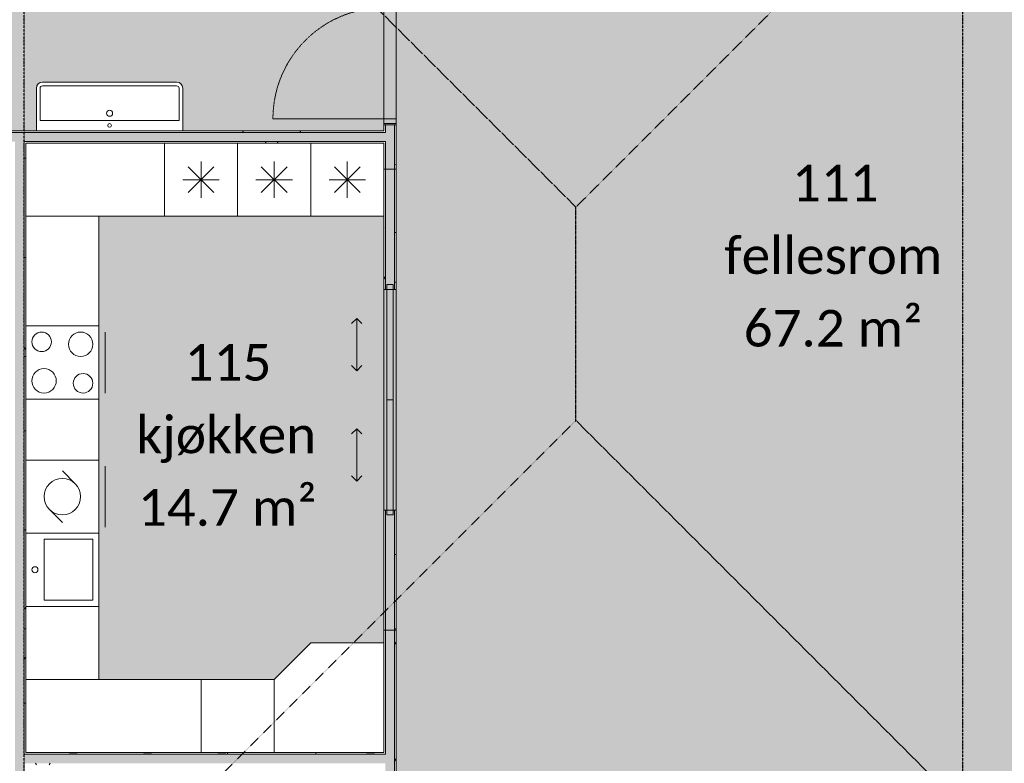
# Model space of a CAD drawing. Header units: millimetres. Extents: x -66110 to 16285, y -16697 to 38719.
# Tile 36 of 55: x -21538 to -13461, y 12512 to 18613. Entities that reach past the tile are written whole.
import ezdxf

# ---------------------------------------------------------------- set-up
doc = ezdxf.new("R2010")
doc.units = ezdxf.units.MM
for name, pattern in [('Dash 1mm', [2, 1, -1]), ('Grid Line', [5, 2, -1, 1, -1]), ('Overhead', [3.96875, 2.38125, -1.5875])]:
    doc.linetypes.add(name, pattern=pattern)
for name, color, linetype, lineweight in [('Doors', 7, 'Dash 1mm', 9), ('IfcAnnotation', 7, 'Continuous', 9), ('IfcDoor', 7, 'Continuous', 9), ('IfcGrid', 7, 'Continuous', 9), ('IfcWall', 7, 'Continuous', 9), ('Not Exported', 7, 'Continuous', 9)]:
    doc.layers.add(name, color=color, linetype=linetype, lineweight=lineweight)
doc.layers.add('IfcFlowTerminal', color=9, linetype='Continuous', lineweight=9, true_color=0x808080)
doc.layers.add('IfcFurniture', color=9, linetype='Continuous', lineweight=9, true_color=0x808080)
doc.styles.add('Calibri', font='calibri.ttf', dxfattribs={"height": 300})
pattern_1 = [(0, (0, 0), (812.8, 203.2), [67.056, -542.544, 67.056, -542.544, -3251.2]), (0, (0, 0), (812.8, 203.2), [-1219.2, 67.056, -1152.144, 67.056, -542.544, -1422.4]), (0, (0, 0), (812.8, 203.2), [-3048, 67.056, -339.344, 67.056, -948.944]), (120, (304.8, 101.6), (-582.3764, 602.3054), [67.056, -542.544, 67.056, -542.544, -3251.2]), (120, (304.8, 101.6), (-582.3764, 602.3054), [-1219.2, 67.056, -1152.144, 67.056, -542.544, -1422.4]), (120, (304.8, 101.6), (-582.3764, 602.3054), [-3048, 67.056, -339.344, 67.056, -948.944]), (240, (406.4, 508), (-230.4236, -805.5054), [67.056, -542.544, 67.056, -542.544, -3251.2]), (240, (406.4, 508), (-230.4236, -805.5054), [-1219.2, 67.056, -1152.144, 67.056, -542.544, -1422.4]), (240, (406.4, 508), (-230.4236, -805.5054), [-3048, 67.056, -339.344, 67.056, -948.944])]

# ---------------------------------------------------------------- blocks, each defined once
blk = doc.blocks.new('Dør Enkel - D10x21-1550208-plan 01 ny 200')
at = {"layer": 'Doors', "linetype": 'Continuous'}
for p, q in [((-455, 50), (-495, 50)), ((-495, 50), (-495, -50)), ((-455, -50), (-455, 50)), ((455, -50), (455, 50)), ((495, 50), (455, 50)), ((495, -50), (495, 50)), ((-495, -50), (-455, -50)), ((455, -50), (455, -960)), ((455, -50), (495, -50))]:
    blk.add_line(p, q, dxfattribs=at)
at = {"layer": 'Doors'}
blk.add_arc((455, -50), 910, 180, 270, dxfattribs=at)
at = {"layer": 'IfcDoor'}
for p, q in [((-455, 50), (455, 50)), ((-455, -50), (455, -50))]:
    blk.add_line(p, q, dxfattribs=at)
blk = doc.blocks.new('Dør-Skyv_dobbel_innfelt - 18x21M-1582405-plan 01 ny 200')
at = {"layer": 'Doors', "linetype": 'Continuous'}
for p, q in [((-667.5, 273), (-625.1, 315.4)), ((-667.5, 273), (-625.1, 230.5)), ((-667.5, 273), (-237.5, 273)), ((-237.5, 273), (-279.9, 315.4)), ((-237.5, 273), (-279.9, 230.5)), ((237.5, 273), (279.9, 315.4)), ((237.5, 273), (279.9, 230.5)), ((667.5, 273), (237.5, 273)), ((667.5, 273), (625.1, 315.4)), ((667.5, 273), (625.1, 230.5)), ((0, 25), (-945, 25)), ((-945, 25), (-945, -25)), ((0, -25), (0, 25)), ((945, 25), (0, 25)), ((945, -10), (945, 25)), ((945, -10), (945, 25)), ((945, -25), (945, 25)), ((-945, -25), (0, -25)), ((0, -25), (945, -25))]:
    blk.add_line(p, q, dxfattribs=at)
at = {"layer": 'Doors', "linetype": 'Continuous', "lineweight": 18}
for p, q in [((-945, 50), (-1890, 50)), ((-1890, 50), (-1890, -50)), ((945, 50), (1890, 50)), ((1890, 50), (1890, -50)), ((-1890, -50), (-945, -50)), ((1890, -50), (945, -50))]:
    blk.add_line(p, q, dxfattribs=at)
blk = doc.blocks.new('_furniture_boks instance - _furniture_boks instance-1749315-plan 01 ny 200')
at = {"layer": 'IfcFurniture'}
for p, q in [((-1900, 300), (-1900, -300)), ((1900, -300), (1900, 300)), ((-1900, -300), (1900, -300))]:
    blk.add_line(p, q, dxfattribs=at)
blk = doc.blocks.new('_furniture_boks instance - _furniture_boks instance-1749316-plan 01 ny 200')
at = {"layer": 'IfcFurniture'}
blk.add_line((-568.75, -300), (568.75, -300), dxfattribs=at)
blk = doc.blocks.new('_furniture_boks instance - _furniture_boks instance-1749317-plan 01 ny 200')
at = {"layer": 'IfcFurniture'}
for p, q in [((300, 300), (-300, 300)), ((-300, 300), (-300, -300)), ((300, -300), (300, 300)), ((-300, -300), (300, -300))]:
    blk.add_line(p, q, dxfattribs=at)
blk = doc.blocks.new('_furniture_boks instance - _furniture_boks instance-1749318-plan 01 ny 200')
at = {"layer": 'IfcFurniture'}
blk.add_line((718.75, 300), (-718.75, 300), dxfattribs=at)
blk = doc.blocks.new('_furniture_boks instance - _furniture_boks instance-1749319-plan 01 ny 200')
at = {"layer": 'IfcFurniture'}
for p, q in [((300, 300), (-300, 300)), ((-300, 300), (-300, -300)), ((300, -300), (300, 300)), ((-300, -300), (300, -300))]:
    blk.add_line(p, q, dxfattribs=at)
blk = doc.blocks.new('Furniture 1 - Furniture 1-1596930-plan 01 ny 200')
at = {"layer": 'IfcFurniture'}
for p, q in [((13200, 19450), (12600, 19450)), ((12600, 19450), (12600, 18550)), ((13500, 19150), (13200, 19450)), ((13500, 18550), (13500, 19150)), ((12600, 18550), (13500, 18550))]:
    blk.add_line(p, q, dxfattribs=at)
blk = doc.blocks.new('Servant - renne 1200 speil-V1-plan 01 ny 200')
at = {"layer": 'IfcFlowTerminal'}
for p, q in [((-600, -20), (-600, -370)), ((600, -370), (600, -20)), ((-570, -370), (-570, -105)), ((-570, -105), (570, -105)), ((570, -105), (570, -370)), ((550, -390), (-550, -390)), ((-550, -420), (550, -420))]:
    blk.add_line(p, q, dxfattribs=at)
for centre, radius in [((0, -65), 15), ((0, -165.2), 25)]:
    blk.add_circle(centre, radius, dxfattribs=at)
for centre, radius, start, end in [((-550, -370), 50, 180, 270), ((-550, -370), 20, 180, 270), ((550, -370), 50, 270, 360), ((550, -370), 20, 270, 360)]:
    blk.add_arc(centre, radius, start, end, dxfattribs=at)
blk = doc.blocks.new('fast_innredning_komfyr - fast_innredning_komfyr-1326404-plan 01 ny 200')
at = {"layer": 'IfcAnnotation', "color": 8, "true_color": 0x808080}
for p, q in [((-300, 300), (300, 300)), ((-300, -300), (-300, 300)), ((300, 300), (300, -300)), ((300, -300), (-300, -300)), ((-250, -350), (250, -350))]:
    blk.add_line(p, q, dxfattribs=at)
for centre, radius in [((-150, 150), 100), ((170, 170), 80), ((150, -150), 100), ((-170, -170), 80)]:
    blk.add_circle(centre, radius, dxfattribs=at)
blk = doc.blocks.new('fast_innredning_oppvask - fast_innredning_oppvask-1326411-plan 01 ny 200')
at = {"layer": 'IfcAnnotation', "color": 8, "true_color": 0x808080}
for p, q in [((-300, 300), (300, 300)), ((-300, -300), (-300, 300)), ((300, 300), (300, -300)), ((-106.1, 106.1), (-212.1, 0)), ((106.1, -106.1), (212.1, 0)), ((300, -300), (-300, -300)), ((-250, -350), (250, -350))]:
    blk.add_line(p, q, dxfattribs=at)
blk.add_circle((0, 0), 150, dxfattribs=at)
blk = doc.blocks.new('fast_innredning_kjøl_frys - fast_innredning_kjøl_frys-1326406-plan 01 ny 200')
at = {"layer": 'IfcAnnotation', "color": 8, "true_color": 0x808080}
for p, q in [((-300, 300), (300, 300)), ((-300, -300), (-300, 300)), ((300, 300), (300, -300)), ((-106.1, -106.1), (106.1, 106.1)), ((106.1, -106.1), (-106.1, 106.1)), ((0, -150), (0, 150)), ((-150, 0), (150, 0)), ((300, -300), (-300, -300))]:
    blk.add_line(p, q, dxfattribs=at)
blk = doc.blocks.new('fast_innredning_vask - fast_innredning_vask-1326395-plan 01 ny 200')
at = {"layer": 'IfcAnnotation', "color": 8, "true_color": 0x808080}
for p, q in [((-300, 300), (300, 300)), ((-300, -300), (-300, 300)), ((300, 300), (300, -300)), ((-250, -250), (-250, 150)), ((-250, 150), (250, 150)), ((250, 150), (250, -250)), ((300, -300), (-300, -300)), ((250, -250), (-250, -250))]:
    blk.add_line(p, q, dxfattribs=at)
blk.add_circle((0, 225), 25, dxfattribs=at)

msp = doc.modelspace()

# ---------------------------------------------------------------- hatches: boundary and pattern name
at = {"layer": 'IfcWall', "true_color": 0x787878}
h = msp.add_hatch(dxfattribs=at)
h.set_pattern_fill('FP_1', color=8, style=0, pattern_type=2)
h.set_pattern_definition(pattern_1)
h.paths.add_polyline_path([(-18550, 10812.5), (-18537.5, 10812.5), (-18537.5, 11440), (-18550, 11440), (-18550, 11271.6)])
h.paths.add_polyline_path([(-18537.5, 12450), (-18537.5, 12512.5), (-18550, 12512.5), (-18550, 12450)])
h.paths.add_polyline_path([(-18550, 12587.5), (-18537.5, 12587.5), (-18537.5, 14590), (-18550, 14590), (-18550, 12600)])
h.paths.add_polyline_path([(-18550, 16400), (-18537.5, 16400), (-18537.5, 17612.5), (-18550, 17612.5), (-18550, 17000)])
h.paths.add_polyline_path([(-18550, 17687.5), (-18537.5, 17687.5), (-18537.5, 17750), (-18550, 17750), (-18550, 17700)])
h.paths.add_polyline_path([(-18550, 18760), (-18537.5, 18760), (-18537.5, 20698), (-18550, 20698), (-18550, 20685.5)])
h.paths.add_polyline_path([(-18537.5, 20773), (-18537.5, 20850), (-18550, 20850), (-18550, 20773)])
at = {"layer": 'IfcWall', "true_color": 0xffffcd}
h = msp.add_hatch(color=7, dxfattribs=at)
h.paths.add_polyline_path([(-18462.5, 10800), (-18462.5, 11440), (-18537.5, 11440), (-18537.5, 10800)])
h.paths.add_polyline_path([(-18537.5, 12450), (-18462.5, 12450), (-18462.5, 14590), (-18537.5, 14590), (-18537.5, 12500)])
h.paths.add_polyline_path([(-18462.5, 16400), (-18462.5, 17750), (-18537.5, 17750), (-18537.5, 16400)])
h.paths.add_polyline_path([(-18462.5, 18760), (-18462.5, 20850), (-18537.5, 20850), (-18537.5, 18760)])
at = {"layer": 'IfcWall', "true_color": 0x787878}
h = msp.add_hatch(dxfattribs=at)
h.set_pattern_fill('FP_1', color=8, style=0, pattern_type=2)
h.set_pattern_definition(pattern_1)
h.paths.add_polyline_path([(-18450, 10725), (-18450, 11440), (-18462.5, 11440), (-18462.5, 10725)])
h.paths.add_polyline_path([(-18450, 12450), (-18450, 14590), (-18462.5, 14590), (-18462.5, 12450)])
h.paths.add_polyline_path([(-18462.5, 16400), (-18450, 16400), (-18450, 17750), (-18462.5, 17750)])
h.paths.add_polyline_path([(-18450, 18760), (-18450, 20850), (-18462.5, 20850), (-18462.5, 18760)])
h = msp.add_hatch(dxfattribs=at)
h.set_pattern_fill('FP_1', color=8, style=0, pattern_type=2)
h.set_pattern_definition(pattern_1)
h.paths.add_polyline_path([(-24100, 17687.5), (-23197.5, 17687.5), (-23197.5, 17700), (-24187.5, 17700), (-24187.5, 17687.5), (-24112.5, 17687.5)])
h.paths.add_polyline_path([(-21050.3, 17687.5), (-18550, 17687.5), (-18550, 17700), (-22252.5, 17700), (-22252.5, 17687.5), (-21694.1, 17687.5)])
at = {"layer": 'IfcWall', "true_color": 0xffffcd}
h = msp.add_hatch(color=7, dxfattribs=at)
h.paths.add_polyline_path([(-24112.5, 17612.5), (-23197.5, 17612.5), (-23197.5, 17687.5), (-24112.5, 17687.5)])
h.paths.add_polyline_path([(-18537.5, 17612.5), (-18537.5, 17687.5), (-22252.5, 17687.5), (-22252.5, 17612.5), (-18550, 17612.5)])
at = {"layer": 'IfcWall', "true_color": 0x787878}
h = msp.add_hatch(dxfattribs=at)
h.set_pattern_fill('FP_1', color=8, style=0, pattern_type=2)
h.set_pattern_definition(pattern_1)
h.paths.add_polyline_path([(-21587.5, 17600), (-21575, 17600), (-21575, 17612.5), (-22252.5, 17612.5), (-22252.5, 17600), (-21694.1, 17600)])
h.paths.add_polyline_path([(-24100, 17600), (-23197.5, 17600), (-23197.5, 17612.5), (-24100, 17612.5)])
h.paths.add_polyline_path([(-21050.3, 17600), (-18550, 17600), (-18550, 17612.5), (-21500, 17612.5), (-21500, 17600), (-21487.5, 17600)])
at = {"layer": 'IfcWall', "true_color": 0xffffcd}
for points in [[(-21575, 10800), (-21500, 10800), (-21500, 17612.5), (-21575, 17612.5), (-21575, 10812.5)], [(-18537.5, 12512.5), (-18537.5, 12587.5), (-21500, 12587.5), (-21500, 12512.5), (-18550, 12512.5)]]:
    msp.add_hatch(color=7, dxfattribs=at).paths.add_polyline_path(points)
at = {"layer": 'IfcWall', "true_color": 0x787878}
h = msp.add_hatch(dxfattribs=at)
h.set_pattern_fill('FP_1', color=8, style=0, pattern_type=2)
h.set_pattern_definition(pattern_1)
h.paths.add_polyline_path([(-21487.5, 10812.5), (-21487.5, 11300), (-21500, 11300), (-21500, 10812.5)])
h.paths.add_polyline_path([(-21487.5, 12500), (-21487.5, 12512.5), (-21500, 12512.5), (-21500, 12500)])
h.paths.add_polyline_path([(-21487.5, 12587.5), (-21487.5, 17600), (-21500, 17600), (-21500, 12587.5)])
h = msp.add_hatch(dxfattribs=at)
h.set_pattern_fill('FP_1', color=8, style=0, pattern_type=2)
h.set_pattern_definition(pattern_1)
h.paths.add_polyline_path([(-21487.5, 12587.5), (-18550, 12587.5), (-18550, 12600), (-21487.5, 12600)])
h = msp.add_hatch(dxfattribs=at)
h.set_pattern_fill('FP_1', color=8, style=0, pattern_type=2)
h.set_pattern_definition(pattern_1)
h.paths.add_polyline_path([(-18550, 12500), (-18550, 12512.5), (-21487.5, 12512.5), (-21487.5, 12500), (-19762.9, 12500)])
at = {"layer": 'Not Exported', "true_color": 0xedfae6}
msp.add_hatch(color=7, dxfattribs=at).paths.add_polyline_path([(-18347, 10712.5), (-15312.5, 10712.5), (-15312.5, 12312.5), (-12462.5, 12312.5), (-12462.5, 16420), (-12354.3, 16420), (-12354.3, 18230), (-12462.5, 18230), (-12462.5, 18612.5), (-12375, 18612.5), (-12375, 21587.6), (-13950, 21587.6), (-13950, 22800), (-13900, 22800), (-13900, 23810), (-13950, 23810), (-13950.7, 24700), (-14000, 24700), (-14000, 24775), (-15010, 24775), (-15010, 24700), (-15600, 24700), (-15600, 23500), (-15650, 23500), (-15650, 22490), (-15600, 22490), (-15600, 22125), (-18450, 22125), (-18450, 21695.8), (-18500, 21695.8), (-18500, 20850), (-18450, 20850), (-18450, 18760), (-18500, 18760), (-18500, 17750), (-18450, 17750), (-18450, 16400), (-18500, 16400), (-18500, 14590), (-18450, 14590), (-18450, 12450), (-18500, 12450), (-18500, 11440), (-18450, 11440), (-18450, 10712.5)])
at = {"layer": 'Not Exported', "true_color": 0xdee9dc}
h = msp.add_hatch(color=254, dxfattribs=at)
h.paths.add_polyline_path([(-27437.5, 16550), (-24200, 16550), (-24200, 17700), (-23197.5, 17700), (-23197.5, 17650), (-22304.5, 17650), (-22304.5, 17675), (-22329.5, 17675), (-22329.5, 17695), (-22304.5, 17695), (-22304.5, 17700), (-22262.5, 17700), (-22262.5, 17650), (-22252.5, 17650), (-22252.5, 17700), (-21400, 17700), (-21398.3, 18062.9), (-21393.3, 18075), (-21385.4, 18085.4), (-21367.3, 18096.5), (-21355.2, 18099.3), (-21350, 18100), (-20235.9, 18097.8), (-20225, 18093.3), (-20214.6, 18085.4), (-20204.6, 18070), (-20200.7, 18055.2), (-20200, 18050), (-20200, 17700), (-18550, 17700), (-18550, 17750), (-18500, 17750), (-18500, 18760), (-18550, 18760), (-18550, 20685.5), (-22245, 20685.5), (-22245, 20735.5), (-23255, 20735.5), (-23255, 20685.5), (-27437.5, 20685.5), (-27437.5, 19540), (-27545.8, 19540), (-27545.8, 18530), (-27437.5, 18530), (-27437.5, 16570)])
h.paths.add_polyline_path([(-25950.7, 16750.9), (-25996, 16756.9), (-26038.2, 16774.3), (-26074.4, 16802.2), (-26102.3, 16838.4), (-26119.7, 16880.6), (-26125.7, 16925.9), (-26119.7, 16971.2), (-26107.8, 17000), (-26273.6, 17000), (-26261.7, 16971.2), (-26255.7, 16925.9), (-26261.7, 16880.6), (-26279.1, 16838.4), (-26307, 16802.2), (-26343.2, 16774.3), (-26385.4, 16756.9), (-26430.7, 16750.9), (-26476, 16756.9), (-26518.2, 16774.3), (-26554.4, 16802.2), (-26582.3, 16838.4), (-26599.7, 16880.6), (-26605.7, 16925.9), (-26599.7, 16971.2), (-26587.8, 17000), (-26800, 17000), (-26800, 17212.2), (-26828.8, 17200.3), (-26874.1, 17194.3), (-26919.4, 17200.3), (-26961.6, 17217.7), (-26997.8, 17245.6), (-27025.7, 17281.8), (-27043.1, 17324), (-27049.1, 17369.3), (-27043.1, 17414.6), (-27025.7, 17456.8), (-26997.8, 17493), (-26961.6, 17520.9), (-26919.4, 17538.3), (-26874.1, 17544.3), (-26828.8, 17538.3), (-26800, 17526.4), (-26800, 17692.2), (-26828.8, 17680.3), (-26874.1, 17674.3), (-26919.4, 17680.3), (-26961.6, 17697.7), (-26997.8, 17725.6), (-27025.7, 17761.8), (-27043.1, 17804), (-27049.1, 17849.3), (-27043.1, 17894.6), (-27025.7, 17936.8), (-26997.8, 17973), (-26961.6, 18000.9), (-26919.4, 18018.3), (-26874.1, 18024.3), (-26828.8, 18018.3), (-26800, 18006.4), (-26800, 18200), (-26566.4, 18200), (-26578.3, 18228.8), (-26584.3, 18274.1), (-26578.3, 18319.4), (-26559.3, 18363.6), (-26533, 18397.8), (-26496.8, 18425.7), (-26454.6, 18443.1), (-26409.3, 18449.1), (-26364, 18443.1), (-26321.8, 18425.7), (-26285.6, 18397.8), (-26257.7, 18361.6), (-26240.3, 18319.4), (-26235.2, 18267.5), (-26240.3, 18228.8), (-26252.2, 18200), (-26086.4, 18200), (-26098.3, 18228.8), (-26104.3, 18274.1), (-26098.3, 18319.4), (-26080.9, 18361.6), (-26053, 18397.8), (-26016.8, 18425.7), (-25974.6, 18443.1), (-25929.3, 18449.1), (-25884, 18443.1), (-25841.8, 18425.7), (-25805.6, 18397.8), (-25777.7, 18361.6), (-25760.3, 18319.4), (-25754.3, 18274.1), (-25760.3, 18228.8), (-25772.2, 18200), (-25600, 18200), (-25600, 17987.8), (-25571.2, 17999.7), (-25525.9, 18005.7), (-25480.6, 17999.7), (-25438.4, 17982.3), (-25402.2, 17954.4), (-25374.3, 17918.2), (-25356.9, 17876), (-25350.9, 17830.7), (-25356.9, 17785.4), (-25374.3, 17743.2), (-25402.2, 17707), (-25438.4, 17679.1), (-25480.6, 17661.7), (-25525.9, 17655.7), (-25571.2, 17661.7), (-25600, 17673.6), (-25600, 17507.8), (-25571.2, 17519.7), (-25525.9, 17525.7), (-25480.6, 17519.7), (-25438.4, 17502.3), (-25402.2, 17474.4), (-25374.3, 17438.2), (-25356.9, 17396), (-25350.9, 17350.7), (-25356.9, 17305.4), (-25374.3, 17263.2), (-25402.2, 17227), (-25438.4, 17199.1), (-25480.6, 17181.7), (-25525.9, 17175.7), (-25571.2, 17181.7), (-25600, 17193.6), (-25600, 17000), (-25793.6, 17000), (-25781.7, 16971.2), (-25775.7, 16925.9), (-25781.7, 16880.6), (-25799.1, 16838.4), (-25827, 16802.2), (-25863.2, 16774.3), (-25905.4, 16756.9)])
h.paths.add_polyline_path([(-23187.5, 17675), (-23187.5, 17700), (-23145.5, 17700), (-23145.5, 17695), (-23120.5, 17695), (-23120.5, 17675), (-23145.5, 17675)])
h.paths.add_polyline_path([(-20230.7, 18055.2), (-20237.1, 18065.1), (-20235.9, 18061.9), (-20232.7, 18057.8)])
h.paths.add_polyline_path([(-25950.7, 18750.9), (-25996, 18756.9), (-26038.2, 18774.3), (-26074.4, 18802.2), (-26102.3, 18838.4), (-26119.7, 18880.6), (-26125.7, 18925.9), (-26119.7, 18971.2), (-26107.8, 19000), (-26273.6, 19000), (-26261.7, 18971.2), (-26255.7, 18925.9), (-26261.7, 18880.6), (-26279.1, 18838.4), (-26307, 18802.2), (-26343.2, 18774.3), (-26385.4, 18756.9), (-26430.7, 18750.9), (-26476, 18756.9), (-26518.2, 18774.3), (-26554.4, 18802.2), (-26582.3, 18838.4), (-26599.7, 18880.6), (-26605.7, 18925.9), (-26599.7, 18971.2), (-26587.8, 19000), (-26800, 19000), (-26800, 19212.2), (-26828.8, 19200.3), (-26874.1, 19194.3), (-26919.4, 19200.3), (-26961.6, 19217.7), (-26997.8, 19245.6), (-27025.7, 19281.8), (-27043.1, 19324), (-27049.1, 19369.3), (-27043.1, 19414.6), (-27025.7, 19456.8), (-26997.8, 19493), (-26961.6, 19520.9), (-26919.4, 19538.3), (-26874.1, 19544.3), (-26828.8, 19538.3), (-26800, 19526.4), (-26800, 19692.2), (-26828.8, 19680.3), (-26874.1, 19674.3), (-26919.4, 19680.3), (-26961.6, 19697.7), (-26997.8, 19725.6), (-27025.7, 19761.8), (-27043.1, 19804), (-27049.1, 19849.3), (-27043.1, 19894.6), (-27025.7, 19936.8), (-26997.8, 19973), (-26961.6, 20000.9), (-26919.4, 20018.3), (-26874.1, 20024.3), (-26828.8, 20018.3), (-26800, 20006.4), (-26800, 20200), (-26566.4, 20200), (-26578.3, 20228.8), (-26584.3, 20274.1), (-26578.3, 20319.4), (-26560.9, 20361.6), (-26533, 20397.8), (-26496.8, 20425.7), (-26454.6, 20443.1), (-26409.3, 20449.1), (-26364, 20443.1), (-26321.8, 20425.7), (-26285.6, 20397.8), (-26257.7, 20361.6), (-26240.3, 20319.4), (-26234.3, 20274.1), (-26240.3, 20228.8), (-26252.2, 20200), (-26086.4, 20200), (-26098.3, 20228.8), (-26104.3, 20274.1), (-26098.3, 20319.4), (-26080.9, 20361.6), (-26053, 20397.8), (-26016.8, 20425.7), (-25974.6, 20443.1), (-25929.3, 20449.1), (-25884, 20443.1), (-25841.8, 20425.7), (-25805.6, 20397.8), (-25777.7, 20361.6), (-25760.3, 20319.4), (-25754.3, 20274.1), (-25760.3, 20228.8), (-25772.2, 20200), (-25600, 20200), (-25600, 19987.8), (-25571.2, 19999.7), (-25525.9, 20005.7), (-25480.6, 19999.7), (-25438.4, 19982.3), (-25402.2, 19954.4), (-25374.3, 19918.2), (-25356.9, 19876), (-25350.9, 19830.7), (-25356.9, 19785.4), (-25374.3, 19743.2), (-25402.2, 19707), (-25438.4, 19679.1), (-25480.6, 19661.7), (-25525.9, 19655.7), (-25571.2, 19661.7), (-25600, 19673.6), (-25600, 19507.8), (-25571.2, 19519.7), (-25525.9, 19525.7), (-25480.6, 19519.7), (-25438.4, 19502.3), (-25402.2, 19474.4), (-25374.3, 19438.2), (-25356.9, 19396), (-25350.9, 19350.7), (-25356.9, 19305.4), (-25374.3, 19263.2), (-25402.2, 19227), (-25438.4, 19199.1), (-25480.6, 19181.7), (-25525.9, 19175.7), (-25571.2, 19181.7), (-25600, 19193.6), (-25600, 19000), (-25793.6, 19000), (-25781.7, 18971.2), (-25775.7, 18925.9), (-25781.7, 18880.6), (-25799.1, 18838.4), (-25827, 18802.2), (-25863.2, 18774.3), (-25905.4, 18756.9)])
at = {"layer": 'Not Exported', "true_color": 0xe6f3fa}
msp.add_hatch(color=7, dxfattribs=at).paths.add_polyline_path([(-20887.5, 13200), (-19450, 13200), (-19150, 13500), (-18550, 13500), (-18550, 14590), (-18500, 14590), (-18500, 16400), (-18550, 16400), (-18550, 17000), (-20887.5, 17000), (-20887.5, 14515)])

# ---------------------------------------------------------------- linework, layer by layer
at = {"layer": 'IfcAnnotation', "linetype": 'Overhead', "lineweight": 25}
for p, q in [((-16975, 17074.9), (-22100, 22200)), ((-11850, 22200), (-16975, 17074.9)), ((-16975, 15325.1), (-16975, 17074.9)), ((-22100, 10200), (-16975, 15325.1)), ((-11850, 10200), (-16975, 15325.1))]:
    msp.add_line(p, q, dxfattribs=at)
at = {"layer": 'IfcGrid', "color": 9, "linetype": 'Grid Line', "lineweight": 25, "true_color": 0xc0c0c0}
for p, q in [((-21500, -6068.3), (-21500, 34991.8)), ((-13800, -6068.3), (-13800, 34991.8))]:
    msp.add_line(p, q, dxfattribs=at)
at = {"layer": 'IfcWall', "lineweight": 18}
for p, q in [((-18550, 17700), (-22252.5, 17700)), ((-18450, 17750), (-18550, 17750)), ((-18550, 17750), (-18550, 17700)), ((-18450, 16400), (-18450, 17750)), ((-21487.5, 17600), (-20350, 17600)), ((-21487.5, 12600), (-21487.5, 17600)), ((-18550, 17000), (-18550, 16400)), ((-18550, 16400), (-18450, 16400)), ((-18450, 14590), (-18550, 14590)), ((-18550, 14590), (-18550, 13500)), ((-18450, 12450), (-18450, 14590)), ((-20050, 12600), (-21487.5, 12600))]:
    msp.add_line(p, q, dxfattribs=at)
at = {"layer": 'IfcWall'}
for p, q in [((-18537.5, 17750), (-18537.5, 17687.5)), ((-18462.5, 17750), (-18462.5, 16400)), ((-18537.5, 17687.5), (-22252.5, 17687.5)), ((-18537.5, 17612.5), (-21500, 17612.5)), ((-21500, 12587.5), (-21500, 17612.5)), ((-18537.5, 17612.5), (-18537.5, 16400)), ((-18537.5, 14590), (-18537.5, 12587.5)), ((-18462.5, 14590), (-18462.5, 12450)), ((-18537.5, 12587.5), (-21500, 12587.5))]:
    msp.add_line(p, q, dxfattribs=at)
at = {"layer": 'Not Exported', "flags": 128}
for points in [[(-12462.5, 12312.5), (-12462.5, 18504.3), (-12462.5, 21587.6), (-13950, 21587.6), (-13950, 24700), (-15600, 24700), (-15600, 22125), (-18450, 22125), (-18450, 21860), (-18450, 21695.8), (-18450, 20735.5), (-18450, 17650), (-18450, 12550), (-18450, 10712.5), (-15312.5, 10712.5), (-15312.5, 12312.5)], [(-27437.5, 20685.5), (-27437.5, 16550), (-24200, 16550), (-24200, 17385.9), (-24200, 17700), (-23278, 17700), (-21537.5, 17700), (-18550, 17700), (-18550, 20685.5), (-21575, 20685.5), (-24542.7, 20685.5), (-24695.8, 20685.5)], [(-18550, 12600), (-18550, 17600), (-21487.5, 17600), (-21487.5, 15050), (-21487.5, 12600)]]:
    msp.add_lwpolyline(points, close=True, dxfattribs=at)

# ---------------------------------------------------------------- block references
at = {"layer": 'Doors', "linetype": 'Continuous', "rotation": 89.99999999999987}
msp.add_blockref('Dør-Skyv_dobbel_innfelt - 18x21M-1582405-plan 01 ny 200', (-18500, 15495), dxfattribs=at)
at = {"layer": 'IfcAnnotation', "color": 8, "true_color": 0x808080, "rotation": 90.00000000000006}
for name, p in [('fast_innredning_kjøl_frys - fast_innredning_kjøl_frys-1326406-plan 01 ny 200', (-20050, 17300)), ('fast_innredning_kjøl_frys - fast_innredning_kjøl_frys-1326406-plan 01 ny 200', (-19450, 17300)), ('fast_innredning_kjøl_frys - fast_innredning_kjøl_frys-1326406-plan 01 ny 200', (-18850, 17300)), ('fast_innredning_komfyr - fast_innredning_komfyr-1326404-plan 01 ny 200', (-21187.5, 15800)), ('fast_innredning_oppvask - fast_innredning_oppvask-1326411-plan 01 ny 200', (-21187.5, 14700)), ('fast_innredning_vask - fast_innredning_vask-1326395-plan 01 ny 200', (-21187.5, 14100))]:
    msp.add_blockref(name, p, dxfattribs=at)
at = {"layer": 'IfcDoor', "rotation": 269.9999999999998}
msp.add_blockref('Dør Enkel - D10x21-1550208-plan 01 ny 200', (-18500, 18255), dxfattribs=at)
at = {"layer": 'IfcFlowTerminal', "rotation": 180}
msp.add_blockref('Servant - renne 1200 speil-V1-plan 01 ny 200', (-20800, 17680), dxfattribs=at)
at = {"layer": 'IfcFurniture'}
for name, p in [('_furniture_boks instance - _furniture_boks instance-1749317-plan 01 ny 200', (-20050, 17300)), ('_furniture_boks instance - _furniture_boks instance-1749317-plan 01 ny 200', (-19450, 17300)), ('_furniture_boks instance - _furniture_boks instance-1749317-plan 01 ny 200', (-18850, 17300)), ('_furniture_boks instance - _furniture_boks instance-1749316-plan 01 ny 200', (-20918.8, 17300)), ('_furniture_boks instance - _furniture_boks instance-1749318-plan 01 ny 200', (-20768.8, 12900)), ('_furniture_boks instance - _furniture_boks instance-1749319-plan 01 ny 200', (-19750, 12900))]:
    msp.add_blockref(name, p, dxfattribs=at)
at = {"layer": 'IfcFurniture', "rotation": 90.00000000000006}
for name, p in [('_furniture_boks instance - _furniture_boks instance-1749315-plan 01 ny 200', (-21187.5, 15100)), ('Furniture 1 - Furniture 1-1596930-plan 01 ny 200', (0, 0))]:
    msp.add_blockref(name, p, dxfattribs=at)

# ---------------------------------------------------------------- texts
at = {"layer": 'Not Exported', "char_height": 300, "attachment_point": 1, "style": 'Calibri'}
for s, insert, width in [('111', (-15202.1, 17422.2), 913.924), ('fellesrom', (-15757.7, 16826.9), 2244.725), ('67.2 m²', (-15599, 16231.6), 1859.915), ('115', (-20184.1, 15951.8), 913.924), ('kjøkken', (-20580.9, 15356.4), 1875.949), ('14.7 m²', (-20567.7, 14761.1), 1859.915)]:
    msp.add_mtext(s, dxfattribs=dict(at, insert=insert, width=width))

doc.saveas('drawing.dxf')
